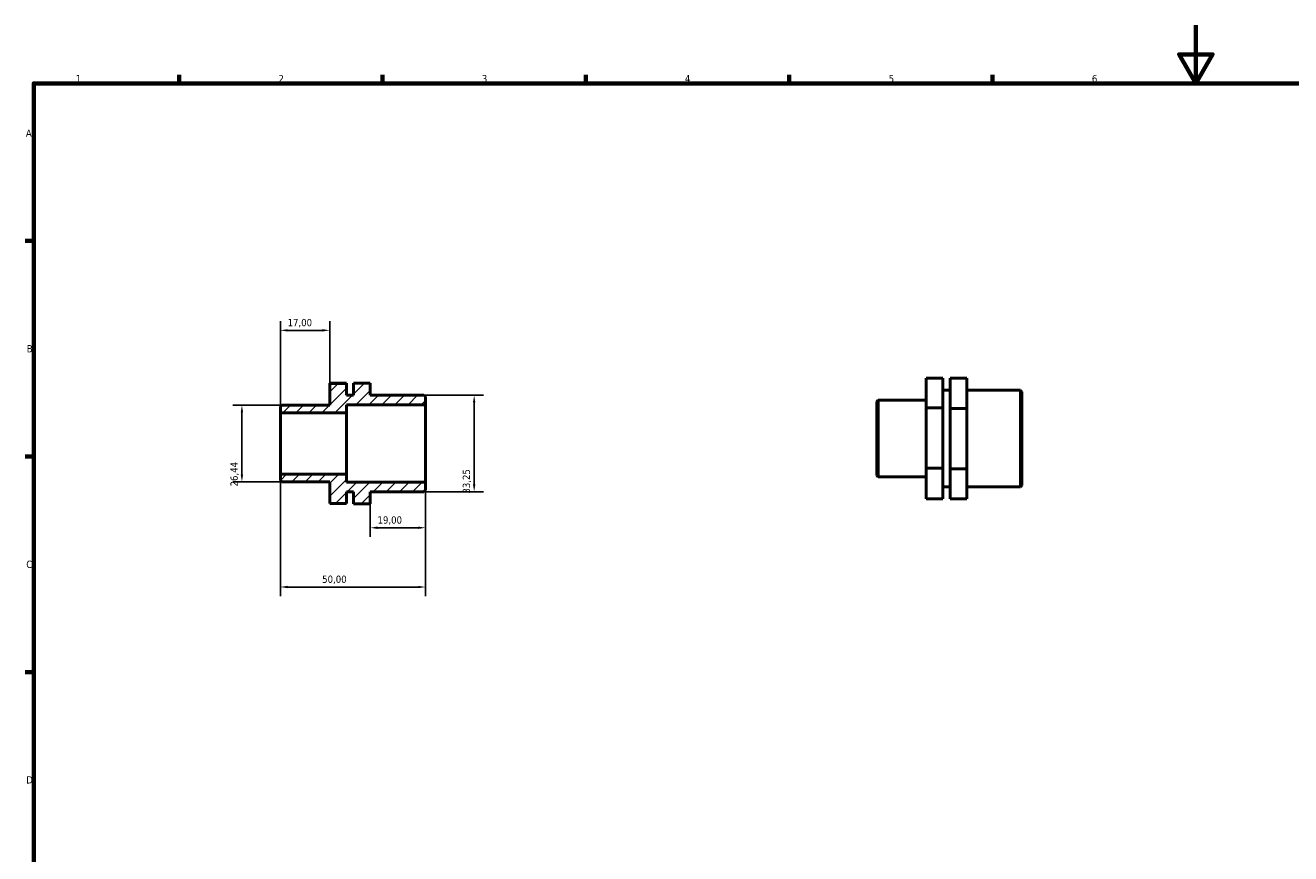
# Model space of a CAD drawing. Header units: millimetres. Extents: x 0 to 906, y 0 to 594.
# Tile 2 of 3: x 17 to 453, y 309 to 594. Entities that reach past the tile are written whole.
import ezdxf

# ---------------------------------------------------------------- set-up
doc = ezdxf.new("R2010")
doc.units = ezdxf.units.MM
for name, color, linetype, lineweight in [('Border (ISO)', 7, 'Continuous', 70), ('Dimension (ISO)', 7, 'Continuous', 25), ('Hatch (ISO)', 7, 'Continuous', 18), ('Visible (ISO)', 7, 'Continuous', 50)]:
    doc.layers.add(name, color=color, linetype=linetype, lineweight=lineweight)
doc.styles.add('Note Text (ISO)', font='tahoma.ttf')
doc.dimstyles.new('Default (ISO)', dxfattribs={"dimtxt": 2.5, "dimasz": 2.5, "dimexe": 3.175, "dimexo": 0, "dimgap": 0.762, "dimtad": 1, "dimrnd": 1e-08, "dimzin": 0, "dimtxsty": 'Note Text (ISO)', "dimcen": 0.09, "dimdle": 10, "dimclrd": 256, "dimclre": 256, "dimclrt": 232, "dimazin": 0, "dimtfac": 1.40208, "dimtmove": 0, "dimatfit": 3, "dimfxl": 1, "dimtolj": 1, "dimtzin": 0, "dimlwd": -1, "dimlwe": -1, "dimarcsym": 0})

# ---------------------------------------------------------------- blocks, each defined once
blk = doc.blocks.new('Borders Default Border')
at = {"layer": 'Border (ISO)'}
for p, q in [((70.08, 574), (70.08, 576.9)), ((140.17, 574), (140.17, 576.9)), ((210.25, 574), (210.25, 576.9)), ((280.33, 574), (280.33, 576.9)), ((350.42, 574), (350.42, 576.9)), ((20, 519.75), (17.1, 519.75)), ((20, 445.5), (17.1, 445.5)), ((20, 371.25), (17.1, 371.25))]:
    blk.add_line(p, q, dxfattribs=at)
at = {"layer": 'Border (ISO)', "flags": 128}
for points in [[(420.5, 594), (420.5, 574), (414.73, 584), (426.27, 584), (420.5, 574)], [(20, 20), (20, 574), (821, 574), (821, 20), (20, 20)]]:
    blk.add_lwpolyline(points, dxfattribs=at)
at = {"layer": 'Border (ISO)', "color": 232, "true_color": 0xca0064, "char_height": 2.5, "attachment_point": 7, "style": 'Note Text (ISO)'}
for s, insert in [('1', (34.48, 574.4)), ('2', (104.37, 574.4)), ('3', (174.43, 574.35)), ('4', (244.42, 574.4)), ('5', (314.64, 574.35)), ('6', (384.66, 574.35)), ('A', (17.29, 555.62)), ('B', (17.59, 481.37)), ('C', (17.43, 407.08)), ('D', (17.43, 332.88))]:
    blk.add_mtext(s, dxfattribs=dict(at, insert=insert))
blk = doc.blocks.new('*D7')
at = {"layer": 'Defpoints', "color": 0, "transparency": 16777216}
for p in [(105, 439.42), (155, 436.7), (105, 400.55)]:
    blk.add_point(p, dxfattribs=at)
at = {"layer": 'Dimension (ISO)', "transparency": 16777216}
for p, q in [((105, 439.42), (105, 397.38)), ((155, 436.7), (155, 397.38)), ((152.5, 400.55), (107.5, 400.55))]:
    blk.add_line(p, q, dxfattribs=at)
for points in [[(107.5, 400.97), (107.5, 400.14), (105, 400.55)], [(152.5, 400.97), (152.5, 400.14), (155, 400.55)]]:
    blk.add_solid(points, dxfattribs=at)
at = {"layer": 'Dimension (ISO)', "color": 232, "true_color": 0xca0064, "transparency": 16777216, "insert": (119.4, 404.49), "char_height": 2.5, "attachment_point": 1, "style": 'Note Text (ISO)'}
blk.add_mtext('\\A1;50,00', dxfattribs=at)
blk = doc.blocks.new('*D8')
at = {"layer": 'Defpoints', "color": 0, "transparency": 16777216}
for p in [(155, 436.7), (136, 429.25), (136, 420.96)]:
    blk.add_point(p, dxfattribs=at)
at = {"layer": 'Dimension (ISO)', "transparency": 16777216}
for p, q in [((155, 436.7), (155, 417.79)), ((136, 429.25), (136, 417.79)), ((152.5, 420.96), (138.5, 420.96))]:
    blk.add_line(p, q, dxfattribs=at)
for points in [[(138.5, 421.38), (138.5, 420.54), (136, 420.96)], [(152.5, 421.38), (152.5, 420.54), (155, 420.96)]]:
    blk.add_solid(points, dxfattribs=at)
at = {"layer": 'Dimension (ISO)', "color": 232, "true_color": 0xca0064, "transparency": 16777216, "insert": (138.48, 424.89), "char_height": 2.5, "attachment_point": 1, "style": 'Note Text (ISO)'}
blk.add_mtext('\\A1;19,00', dxfattribs=at)
blk = doc.blocks.new('*D9')
at = {"layer": 'Defpoints', "color": 0, "transparency": 16777216}
for p in [(154.5, 466.62), (154.5, 433.38), (171.79, 433.38)]:
    blk.add_point(p, dxfattribs=at)
at = {"layer": 'Dimension (ISO)', "transparency": 16777216}
for p, q in [((154.5, 466.62), (174.96, 466.62)), ((171.79, 464.12), (171.79, 435.88)), ((154.5, 433.38), (174.96, 433.38))]:
    blk.add_line(p, q, dxfattribs=at)
for points in [[(171.37, 464.12), (172.2, 464.12), (171.79, 466.62)], [(171.37, 435.88), (172.2, 435.88), (171.79, 433.38)]]:
    blk.add_solid(points, dxfattribs=at)
at = {"layer": 'Dimension (ISO)', "color": 232, "true_color": 0xca0064, "transparency": 16777216, "insert": (167.85, 432.71), "char_height": 2.5, "attachment_point": 1, "rotation": 90, "style": 'Note Text (ISO)'}
blk.add_mtext('\\A1;33,25', dxfattribs=at)
blk = doc.blocks.new('*D10')
at = {"layer": 'Defpoints', "color": 0, "transparency": 16777216}
for p in [(105.5, 463.22), (91.75, 436.78), (105.5, 436.78)]:
    blk.add_point(p, dxfattribs=at)
at = {"layer": 'Dimension (ISO)', "transparency": 16777216}
for p, q in [((105.5, 463.22), (88.58, 463.22)), ((91.75, 460.72), (91.75, 439.28)), ((105.5, 436.78), (88.58, 436.78))]:
    blk.add_line(p, q, dxfattribs=at)
for points in [[(91.33, 460.72), (92.17, 460.72), (91.75, 463.22)], [(91.33, 439.28), (92.17, 439.28), (91.75, 436.78)]]:
    blk.add_solid(points, dxfattribs=at)
at = {"layer": 'Dimension (ISO)', "color": 232, "true_color": 0xca0064, "transparency": 16777216, "insert": (87.81, 435.18), "char_height": 2.5, "attachment_point": 1, "rotation": 90, "style": 'Note Text (ISO)'}
blk.add_mtext('\\A1;26,44', dxfattribs=at)
blk = doc.blocks.new('*D11')
at = {"layer": 'Defpoints', "color": 0, "transparency": 16777216}
for p in [(105, 488.95), (122, 470.67), (105, 460.58)]:
    blk.add_point(p, dxfattribs=at)
at = {"layer": 'Dimension (ISO)', "transparency": 16777216}
for p, q in [((105, 460.58), (105, 492.12)), ((119.5, 488.95), (107.5, 488.95)), ((122, 470.67), (122, 492.12))]:
    blk.add_line(p, q, dxfattribs=at)
for points in [[(107.5, 489.36), (107.5, 488.53), (105, 488.95)], [(119.5, 489.36), (119.5, 488.53), (122, 488.95)]]:
    blk.add_solid(points, dxfattribs=at)
at = {"layer": 'Dimension (ISO)', "color": 232, "true_color": 0xca0064, "transparency": 16777216, "insert": (107.48, 492.88), "char_height": 2.5, "attachment_point": 1, "style": 'Note Text (ISO)'}
blk.add_mtext('\\A1;17,00', dxfattribs=at)

msp = doc.modelspace()

# ---------------------------------------------------------------- hatches: boundary and pattern name
at = {"layer": 'Hatch (ISO)'}
h = msp.add_hatch(dxfattribs=at)
h.set_pattern_fill('ANSI31', color=256, scale=25.4, style=0)
h.set_pattern_definition([(45, (0, 0), (-2.245064, 2.245064), [])])
h.paths.add_polyline_path([(154.5, 433.376), (155, 433.876), (155, 436.701), (127.75, 436.701), (127.75, 439.424), (105, 439.424), (105, 437.28), (105.5, 436.78), (122, 436.78), (122, 429.327), (127.75, 429.327), (127.75, 433.376), (130.25, 433.376), (130.25, 429.252), (136, 429.252), (136, 433.376)])
h.paths.add_polyline_path([(155, 466.125), (154.5, 466.625), (136, 466.625), (136, 470.749), (130.25, 470.749), (130.25, 466.625), (127.75, 466.625), (127.75, 470.674), (122, 470.674), (122, 463.221), (105.5, 463.221), (105, 462.721), (105, 460.577), (127.75, 460.577), (127.75, 463.3), (155, 463.3)])

# ---------------------------------------------------------------- linework, layer by layer
at = {"layer": 'Visible (ISO)'}
for p, q in [((333.281, 472.477), (327.531, 472.477)), ((327.531, 472.477), (327.531, 462.253)), ((333.281, 462.253), (333.281, 472.477)), ((341.531, 472.477), (335.781, 472.477)), ((335.781, 472.477), (335.781, 462.03)), ((341.531, 462.03), (341.531, 472.477)), ((127.75, 470.784), (122, 470.784)), ((122, 470.784), (122, 470.674)), ((127.75, 470.674), (122, 470.674)), ((122, 470.674), (122, 463.221)), ((127.75, 470.674), (127.75, 470.784)), ((127.75, 466.625), (127.75, 470.674)), ((130.25, 466.625), (127.75, 466.625)), ((136, 470.749), (130.25, 470.749)), ((130.25, 470.749), (130.25, 466.625)), ((136, 466.625), (136, 470.749)), ((154.5, 466.625), (136, 466.625)), ((155, 466.125), (154.5, 466.625)), ((333.281, 468.317), (335.781, 468.317)), ((341.531, 468.317), (360.031, 468.317)), ((360.031, 435.068), (360.031, 468.317)), ((360.531, 467.817), (360.031, 468.317)), ((360.531, 467.817), (360.531, 435.568)), ((105.5, 463.221), (105, 462.721)), ((105, 462.721), (105, 460.577)), ((122, 463.221), (105.5, 463.221)), ((127.75, 460.577), (127.75, 463.3)), ((127.75, 463.3), (155, 463.3)), ((155, 463.3), (155, 466.125)), ((155, 436.701), (155, 463.3)), ((310.531, 464.413), (311.031, 464.913)), ((310.531, 438.972), (310.531, 464.413)), ((311.031, 464.913), (311.031, 438.472)), ((311.031, 464.913), (327.531, 464.913)), ((327.531, 462.253), (327.531, 441.47)), ((333.281, 462.253), (327.531, 462.253)), ((333.281, 441.47), (333.281, 462.253)), ((105, 460.577), (127.75, 460.577)), ((105, 439.424), (105, 460.577)), ((127.75, 439.424), (127.75, 460.577)), ((335.781, 462.03), (335.781, 441.246)), ((341.531, 462.03), (335.781, 462.03)), ((341.531, 441.246), (341.531, 462.03)), ((333.281, 441.47), (327.531, 441.47)), ((327.531, 441.47), (327.531, 430.909)), ((333.281, 430.909), (333.281, 441.47)), ((341.531, 441.246), (335.781, 441.246)), ((335.781, 441.246), (335.781, 430.908)), ((341.531, 430.908), (341.531, 441.246)), ((127.75, 439.424), (105, 439.424)), ((105, 439.424), (105, 437.28)), ((105, 437.28), (105.5, 436.78)), ((105.5, 436.78), (122, 436.78)), ((122, 436.78), (122, 429.327)), ((127.75, 436.701), (127.75, 439.424)), ((155, 436.701), (127.75, 436.701)), ((155, 433.876), (155, 436.701)), ((310.531, 438.972), (311.031, 438.472)), ((311.031, 438.472), (327.531, 438.472)), ((127.75, 429.327), (127.75, 433.376)), ((127.75, 433.376), (130.25, 433.376)), ((130.25, 433.376), (130.25, 429.252)), ((136, 429.252), (136, 433.376)), ((136, 433.376), (154.5, 433.376)), ((154.5, 433.376), (155, 433.876)), ((333.281, 435.068), (335.781, 435.068)), ((341.531, 435.068), (360.031, 435.068)), ((360.531, 435.568), (360.031, 435.068)), ((122, 429.327), (127.75, 429.327)), ((130.25, 429.252), (136, 429.252)), ((130.25, 429.252), (130.25, 429.216)), ((136, 429.216), (130.25, 429.216)), ((136, 429.216), (136, 429.252)), ((333.281, 430.909), (327.531, 430.909)), ((341.531, 430.908), (335.781, 430.908))]:
    msp.add_line(p, q, dxfattribs=at)

# ---------------------------------------------------------------- block references
msp.add_blockref('Borders Default Border', (0, 0))

# ---------------------------------------------------------------- dimensions: what is measured, and where the dimension line sits
at = {"layer": 'Dimension (ISO)'}
for base, p1, p2, angle, picture, middle in [((105, 488.948), (122, 470.674), (105, 460.577), 180, '*D11', (111.5, 488.948)), ((171.785, 433.376), (154.5, 466.625), (154.5, 433.376), 90, '*D9', (171.785, 436.818)), ((91.75, 436.78), (105.5, 463.221), (105.5, 436.78), 90, '*D10', (91.75, 439.319)), ((105, 400.555), (155, 436.701), (105, 439.424), 180, '*D7', (123.5, 400.555)), ((136, 420.961), (155, 436.701), (136, 429.252), 180, '*D8', (142.5, 420.961))]:
    dim = msp.add_linear_dim(base=base, p1=p1, p2=p2, angle=angle, dimstyle='Default (ISO)', override={"dimdec": 2, "dimtp": 0, "dimtm": 0, "dimtdec": 2, "dimtofl": 0, "dimatfit": 1}, dxfattribs=at)
    dim.commit()
    dim.dimension.update_dxf_attribs({"geometry": picture, "text_midpoint": middle, "dimtype": 160})

doc.saveas('drawing.dxf')
